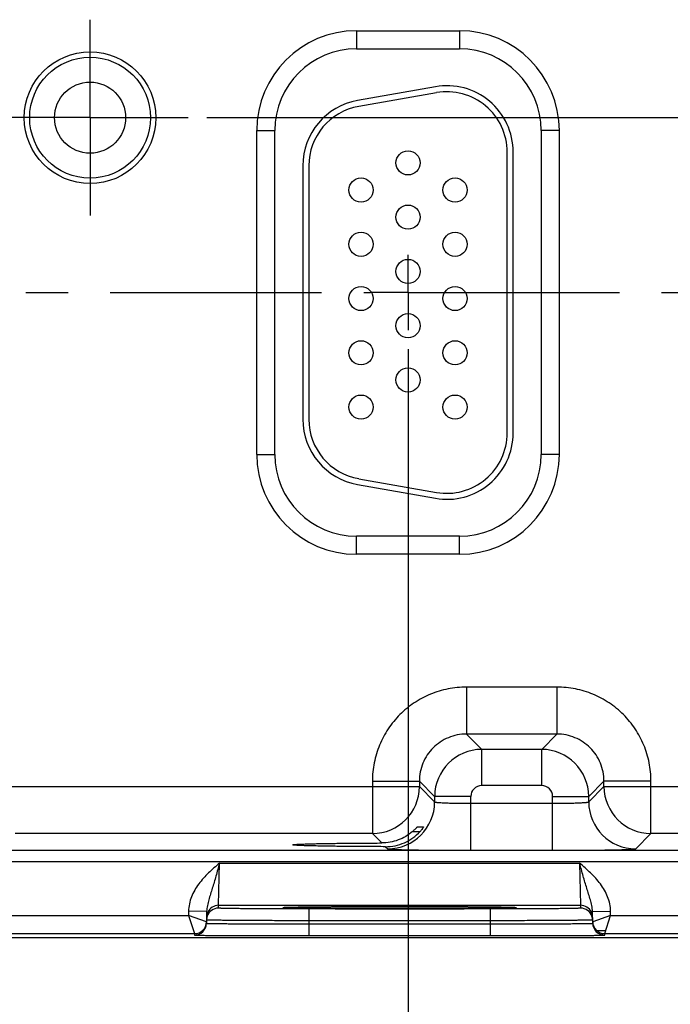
# Model space of a CAD drawing. Header units: inches. Extents: x 0 to 34, y 0 to 22.
# Tile 33 of 44: x 21.5 to 23.7, y 7.8 to 11. Entities that reach past the tile are written whole.
import ezdxf

# ---------------------------------------------------------------- set-up
doc = ezdxf.new("R2010")
doc.units = ezdxf.units.IN
doc.header["$LTSCALE"] = 1.87
doc.header["$MEASUREMENT"] = 0
doc.linetypes.add('CENTER', pattern=[0.6, 0.375, -0.075, 0.075, -0.075])
doc.layers.get('0').update_dxf_attribs({"linetype": 'CONTINUOUS'})
doc.layers.add('02___PRT_ALL_AXES', color=7, linetype='CONTINUOUS')
doc.layers.add('DIMENSIONS', color=7, linetype='CONTINUOUS')
doc.styles.get("Standard").update_dxf_attribs({"font": 'txt', "width": 0.8})
doc.dimstyles.new('DIMSTYLE_1', dxfattribs={"dimtxt": 0.125, "dimasz": 0.18, "dimexe": 0.125, "dimexo": 0.0625, "dimgap": 0.09, "dimtad": 0, "dimtih": 1, "dimtoh": 1, "dimlfac": 0.5, "dimzin": 4, "dimdsep": 46, "dimtxsty": 'STANDARD', "dimblk": '_FILLED', "dimblk1": '_FILLED', "dimblk2": '_FILLED', "dimcen": 0.09, "dimadec": 0, "dimazin": 0, "dimtp": 0.01, "dimtm": 0.01, "dimtfac": 1, "dimtofl": 0, "dimtmove": 0, "dimatfit": 3, "dimldrblk": '_FILLED', "dimfxl": 1, "dimtolj": 1, "dimtzin": 4, "dimarcsym": 0})

# ---------------------------------------------------------------- blocks, each defined once
blk = doc.blocks.new('*D14')
at = {"layer": 'DIMENSIONS', "color": 2, "linetype": 'CONTINUOUS'}
blk.add_line((22.8255, 9.9425), (22.8255, 7.3015), dxfattribs=at)
at = {"layer": 'DIMENSIONS', "color": 2, "linetype": 'CONTINUOUS', "insert": (22.763, 7.239), "char_height": 0.125, "width": 1.225, "attachment_point": 3, "rotation": 90, "line_spacing_factor": 0.9}
blk.add_mtext('8.98{\\Ftxt.shx;\\W1.000000;\\H0.125000; }[228.1]', dxfattribs=at)
blk = doc.blocks.new('_FILLED')
at = {"color": 0, "linetype": 'BYBLOCK'}
blk.add_solid([(0, 0), (-1, 0.174), (-1, -0.174)], dxfattribs=at)
blk = doc.blocks.new('*D15')
at = {"layer": 'DIMENSIONS', "color": 2, "linetype": 'CONTINUOUS'}
blk.add_line((24.9355, 9.9425), (24.9355, 7.3015), dxfattribs=at)
at = {"layer": 'DIMENSIONS', "color": 2, "linetype": 'CONTINUOUS', "insert": (24.873, 7.239), "char_height": 0.125, "width": 1.325, "attachment_point": 3, "rotation": 90, "line_spacing_factor": 0.9}
blk.add_mtext('10.04{\\Ftxt.shx;\\W1.000000;\\H0.125000; }[254.9]', dxfattribs=at)
blk = doc.blocks.new('*D16')
at = {"layer": 'DIMENSIONS', "color": 2, "linetype": 'CONTINUOUS'}
blk.add_line((27.0455, 9.9425), (27.0455, 7.3015), dxfattribs=at)
at = {"layer": 'DIMENSIONS', "color": 2, "linetype": 'CONTINUOUS', "insert": (26.983, 7.239), "char_height": 0.125, "width": 1.325, "attachment_point": 3, "rotation": 90, "line_spacing_factor": 0.9}
blk.add_mtext('11.09{\\Ftxt.shx;\\W1.000000;\\H0.125000; }[281.7]', dxfattribs=at)
blk = doc.blocks.new('*D17')
at = {"layer": 'DIMENSIONS', "color": 2, "linetype": 'CONTINUOUS'}
blk.add_line((29.1555, 9.9425), (29.1555, 7.3015), dxfattribs=at)
at = {"layer": 'DIMENSIONS', "color": 2, "linetype": 'CONTINUOUS', "insert": (29.093, 7.239), "char_height": 0.125, "width": 1.325, "attachment_point": 3, "rotation": 90, "line_spacing_factor": 0.9}
blk.add_mtext('12.15{\\Ftxt.shx;\\W1.000000;\\H0.125000; }[308.5]', dxfattribs=at)
blk = doc.blocks.new('*D46')
at = {"layer": 'DIMENSIONS', "color": 2, "linetype": 'CONTINUOUS'}
blk.add_line((22.158, 10.71), (31.321, 10.71), dxfattribs=at)
at = {"layer": 'DIMENSIONS', "color": 2, "linetype": 'CONTINUOUS', "insert": (31.3835, 10.7725), "char_height": 0.125, "width": 1.125, "attachment_point": 1, "line_spacing_factor": 0.9}
blk.add_mtext('1.36{\\Ftxt.shx;\\W1.000000;\\H0.125000; }[34.5]', dxfattribs=at)

msp = doc.modelspace()

# ---------------------------------------------------------------- linework, layer by layer
at = {"color": 7, "linetype": 'CONTINUOUS'}
for p, q in [((22.6545, 10.998), (22.9965, 10.998)), ((22.6545, 10.998), (22.6545, 10.938)), ((22.9965, 10.998), (22.9965, 10.938)), ((22.6545, 10.938), (22.9965, 10.938)), ((22.9163, 10.8126), (22.6583, 10.7671)), ((22.9198, 10.7929), (22.6618, 10.7474)), ((22.3234, 10.667), (22.3834, 10.667)), ((22.3234, 9.593), (22.3234, 10.667)), ((22.3834, 9.593), (22.3834, 10.667)), ((23.3275, 10.667), (23.2675, 10.667)), ((23.2675, 10.667), (23.2675, 9.593)), ((23.3275, 10.667), (23.3275, 9.593)), ((23.1545, 9.664), (23.1545, 10.596)), ((23.1745, 9.664), (23.1745, 10.596)), ((22.4765, 10.5505), (22.4765, 9.7095)), ((22.4965, 10.5505), (22.4965, 9.7095)), ((22.3234, 9.593), (22.3834, 9.593)), ((23.3275, 9.593), (23.2675, 9.593)), ((22.6618, 9.5125), (22.9198, 9.467)), ((22.6583, 9.4928), (22.9163, 9.4473)), ((22.9965, 9.3219), (22.6545, 9.3219)), ((22.6545, 9.2619), (22.6545, 9.3219)), ((22.9965, 9.2619), (22.9965, 9.3219)), ((22.9965, 9.2619), (22.6545, 9.2619)), ((23.3198, 8.8212), (23.0192, 8.8212)), ((23.0192, 8.8212), (23.0192, 8.6653)), ((23.3198, 8.8212), (23.3198, 8.6653)), ((23.3198, 8.6653), (23.0192, 8.6653)), ((23.0192, 8.6653), (23.0699, 8.6145)), ((23.3198, 8.6653), (23.2691, 8.6145)), ((23.2691, 8.6145), (23.0699, 8.6145)), ((23.0699, 8.4945), (23.0699, 8.6145)), ((23.2691, 8.4945), (23.2691, 8.6145)), ((22.7073, 8.5093), (22.8632, 8.5093)), ((22.7073, 8.5093), (22.7073, 8.3353)), ((22.8632, 8.5093), (22.9139, 8.4586)), ((22.8632, 8.5093), (22.8632, 8.4912)), ((23.2691, 8.4945), (23.0699, 8.4945)), ((23.4758, 8.5093), (23.425, 8.4586)), ((23.6317, 8.5093), (23.4758, 8.5093)), ((23.4758, 8.4912), (23.4758, 8.5093)), ((23.6317, 8.3353), (23.6317, 8.5093)), ((21.3658, 8.4912), (22.8632, 8.4912)), ((22.8632, 8.4912), (22.9139, 8.4405)), ((23.425, 8.4405), (23.4758, 8.4912)), ((23.4758, 8.4912), (24.9732, 8.4912)), ((23.0339, 8.4586), (22.9139, 8.4586)), ((22.9139, 8.4586), (22.9139, 8.4405)), ((23.0339, 8.2798), (23.0339, 8.4586)), ((23.0339, 8.4357), (23.3051, 8.4357)), ((23.3051, 8.4586), (23.425, 8.4586)), ((23.3051, 8.2798), (23.3051, 8.4586)), ((23.425, 8.4405), (23.425, 8.4586)), ((22.7073, 8.3353), (21.5217, 8.3353)), ((22.7073, 8.3353), (22.7385, 8.3041)), ((22.8406, 8.3422), (22.8654, 8.3422)), ((22.8567, 8.3577), (22.8773, 8.3577)), ((22.8773, 8.3577), (22.8772, 8.3575)), ((23.581, 8.2845), (23.6317, 8.3353)), ((24.8173, 8.3353), (23.6317, 8.3353)), ((30.0249, 8.2796), (13.3244, 8.2796)), ((22.7507, 8.2918), (22.758, 8.2845)), ((23.0339, 8.2798), (23.3051, 8.2798)), ((30.0249, 8.2416), (13.3244, 8.2416)), ((22.197, 8.0973), (22.2001, 8.2373)), ((22.2001, 8.2373), (23.3948, 8.2373)), ((23.3948, 8.2373), (23.398, 8.0973)), ((22.0973, 8.0778), (22.0971, 8.0634)), ((22.1573, 8.0767), (22.0973, 8.0778)), ((22.1573, 8.0767), (22.1567, 8.0377)), ((22.1968, 8.0879), (22.197, 8.0973)), ((22.197, 8.0973), (23.398, 8.0973)), ((22.4161, 8.0896), (22.4174, 8.0896)), ((22.4392, 8.0903), (22.4162, 8.0896)), ((22.4174, 8.0896), (22.4191, 8.0897)), ((22.4191, 8.0897), (22.4211, 8.0898)), ((22.4211, 8.0898), (22.4234, 8.0899)), ((22.4234, 8.0899), (22.4261, 8.0899)), ((22.4261, 8.0899), (22.4291, 8.09)), ((22.4291, 8.09), (22.4324, 8.0901)), ((22.4324, 8.0901), (22.4361, 8.0902)), ((22.4361, 8.0902), (22.4401, 8.0903)), ((22.4401, 8.0903), (22.4445, 8.0904)), ((22.4445, 8.0904), (22.4493, 8.0905)), ((22.4493, 8.0905), (22.4544, 8.0906)), ((22.4544, 8.0906), (22.4599, 8.0907)), ((22.4599, 8.0907), (22.4658, 8.0907)), ((22.4658, 8.0907), (22.4721, 8.0908)), ((22.4721, 8.0908), (22.4789, 8.0909)), ((22.4789, 8.0909), (22.4862, 8.091)), ((22.4862, 8.091), (22.494, 8.0911)), ((22.494, 8.0911), (22.5024, 8.0912)), ((23.0982, 8.0853), (22.4968, 8.0853)), ((22.4968, 8.0853), (22.4968, 8.046)), ((22.5024, 8.0912), (22.5113, 8.0913)), ((22.5113, 8.0913), (22.5211, 8.0914)), ((22.5211, 8.0914), (22.5318, 8.0915)), ((22.5318, 8.0915), (22.5435, 8.0915)), ((22.5435, 8.0915), (22.5561, 8.0916)), ((22.5561, 8.0916), (22.5696, 8.0917)), ((22.5696, 8.0917), (22.584, 8.0918)), ((22.584, 8.0918), (22.5993, 8.0919)), ((22.5993, 8.0919), (22.6154, 8.092)), ((22.6154, 8.092), (22.6324, 8.0921)), ((22.6324, 8.0921), (22.6503, 8.0921)), ((22.6503, 8.0921), (22.6691, 8.0922)), ((22.6691, 8.0922), (22.6888, 8.0922)), ((22.6888, 8.0922), (22.7096, 8.0923)), ((22.7096, 8.0923), (22.7316, 8.0923)), ((22.7316, 8.0923), (22.7546, 8.0924)), ((22.7546, 8.0924), (22.7782, 8.0924)), ((22.7782, 8.0924), (22.8013, 8.0924)), ((22.8013, 8.0924), (22.8232, 8.0924)), ((22.8232, 8.0924), (22.844, 8.0924)), ((22.844, 8.0924), (22.8639, 8.0923)), ((22.8639, 8.0923), (22.8829, 8.0923)), ((22.8829, 8.0923), (22.9012, 8.0923)), ((22.9012, 8.0923), (22.9189, 8.0922)), ((22.9189, 8.0922), (22.936, 8.0922)), ((22.936, 8.0922), (22.9525, 8.0921)), ((22.9525, 8.0921), (22.9683, 8.092)), ((22.9683, 8.092), (22.9834, 8.092)), ((22.9834, 8.092), (22.9978, 8.0919)), ((22.9978, 8.0919), (23.0116, 8.0918)), ((23.0116, 8.0918), (23.0246, 8.0917)), ((23.0246, 8.0917), (23.037, 8.0917)), ((23.037, 8.0917), (23.0488, 8.0916)), ((23.0488, 8.0916), (23.0598, 8.0915)), ((23.0598, 8.0915), (23.0703, 8.0914)), ((23.0703, 8.0914), (23.0802, 8.0913)), ((23.0802, 8.0913), (23.0895, 8.0912)), ((23.0895, 8.0912), (23.0982, 8.0911)), ((23.0982, 8.0911), (23.1063, 8.091)), ((23.0982, 8.0853), (23.0982, 8.046)), ((23.1063, 8.091), (23.114, 8.0909)), ((23.114, 8.0909), (23.121, 8.0909)), ((23.121, 8.0909), (23.1276, 8.0908)), ((23.1276, 8.0908), (23.1337, 8.0907)), ((23.1337, 8.0907), (23.1394, 8.0906)), ((23.1394, 8.0906), (23.1446, 8.0905)), ((23.1446, 8.0905), (23.1494, 8.0904)), ((23.1494, 8.0904), (23.1538, 8.0903)), ((23.1538, 8.0903), (23.1579, 8.0902)), ((23.1788, 8.0896), (23.1562, 8.0903)), ((23.1579, 8.0902), (23.1616, 8.0901)), ((23.1616, 8.0901), (23.1649, 8.0901)), ((23.1649, 8.0901), (23.1679, 8.09)), ((23.1679, 8.09), (23.1706, 8.0899)), ((23.1706, 8.0899), (23.1729, 8.0898)), ((23.1729, 8.0898), (23.175, 8.0897)), ((23.175, 8.0897), (23.1767, 8.0897)), ((23.1767, 8.0897), (23.1781, 8.0896)), ((23.398, 8.0973), (23.3981, 8.0879)), ((23.4376, 8.0767), (23.4976, 8.0778)), ((23.4383, 8.0377), (23.4376, 8.0767)), ((23.4979, 8.0634), (23.4976, 8.0778)), ((21.3879, 8.0634), (22.0971, 8.0634)), ((22.1567, 8.0427), (22.0971, 8.0634)), ((22.0971, 8.0634), (22.1168, 8.0034)), ((22.4968, 8.046), (22.4966, 8.0361)), ((22.4966, 8.0361), (23.0984, 8.0361)), ((22.4966, 8.0361), (22.4966, 7.9968)), ((23.0982, 8.046), (22.4968, 8.046)), ((23.0982, 8.046), (23.0984, 8.0361)), ((23.0984, 8.0361), (23.0984, 7.9968)), ((23.4979, 8.0634), (23.4382, 8.0427)), ((23.4782, 8.0034), (23.4979, 8.0634)), ((23.4979, 8.0634), (24.2071, 8.0634)), ((21.3682, 8.0034), (22.1168, 8.0034)), ((22.1168, 8.0034), (22.1167, 7.9984)), ((23.4515, 8.0138), (23.4782, 8.0138)), ((23.4782, 8.0034), (24.2268, 8.0034)), ((23.4783, 7.9984), (23.4782, 8.0034)), ((30.4335, 7.989), (12.7896, 7.989)), ((22.4966, 7.9968), (23.0984, 7.9968))]:
    msp.add_line(p, q, dxfattribs=at)
for points in [[(22.4145, 8.0894), (22.4146, 8.0894), (22.4148, 8.0895), (22.4151, 8.0895), (22.4155, 8.0895), (22.4161, 8.0896)], [(23.1781, 8.0896), (23.1793, 8.0895), (23.1797, 8.0895), (23.18, 8.0895), (23.1803, 8.0895), (23.1805, 8.0894)]]:
    msp.add_lwpolyline(points, dxfattribs=at)
for centre, radius in [((21.7705, 10.7099), 0.2184), ((21.7705, 10.7099), 0.2004), ((22.8255, 10.56), 0.04), ((22.6695, 10.47), 0.04), ((22.9815, 10.47), 0.04), ((22.8255, 10.38), 0.04), ((22.6695, 10.29), 0.04), ((22.9815, 10.29), 0.04), ((22.8255, 10.2), 0.04), ((22.6695, 10.11), 0.04), ((22.9815, 10.11), 0.04), ((22.8255, 10.02), 0.04), ((22.6695, 9.93), 0.04), ((22.9815, 9.93), 0.04), ((22.8255, 9.84), 0.04), ((22.6695, 9.75), 0.04), ((22.9815, 9.75), 0.04)]:
    msp.add_circle(centre, radius, dxfattribs=at)
for centre, radius, start, end in [((22.6545, 10.667), 0.3311, 90, 180), ((22.9965, 10.667), 0.3311, 0, 90), ((22.6545, 10.667), 0.2711, 90, 180), ((22.9965, 10.667), 0.2711, 0, 90), ((22.9545, 10.596), 0.22, 0, 100), ((22.9545, 10.596), 0.2, 0, 100), ((22.6965, 10.5505), 0.22, 100, 180), ((22.6965, 10.5505), 0.2, 100, 180), ((22.6965, 9.7095), 0.22, 180, 260), ((22.6965, 9.7095), 0.2, 180, 260), ((22.9545, 9.664), 0.22, 260, 360), ((22.9545, 9.664), 0.2, 260, 360), ((22.6545, 9.593), 0.3311, 180, 270), ((22.6545, 9.593), 0.2711, 180, 270), ((22.9965, 9.593), 0.3311, 270, 360), ((22.9965, 9.593), 0.2711, 270, 360), ((23.07, 8.4585), 0.156, 90.0148, 179.9847), ((23.269, 8.4585), 0.156, 0.0148, 89.9847), ((23.0699, 8.4586), 0.036, 89.9965, 180.0035), ((23.2691, 8.4586), 0.036, 359.9965, 90.0035), ((22.7072, 8.4913), 0.156, 270.0209, 359.9791), ((23.6318, 8.4913), 0.156, 180.0209, 269.9791), ((22.7579, 8.4405), 0.156, 270.0209, 359.9791), ((23.5811, 8.4405), 0.156, 180.0209, 269.9791), ((22.197, 8.0573), 0.04, 153.5773, 179.0001), ((22.1968, 8.0479), 0.04, 89.9993, 161.1986), ((22.197, 8.0573), 0.04, 89.9997, 153.5768), ((23.398, 8.0573), 0.04, 26.4232, 90.0003), ((23.3981, 8.0479), 0.04, 18.8014, 90.0007), ((23.398, 8.0573), 0.04, 0.9999, 26.4227), ((22.1167, 8.0384), 0.04, 269.9997, 358.9997), ((22.1168, 8.0434), 0.04, 269.9997, 358.9997), ((22.1168, 8.0434), 0.04, 350.102, 351.8197), ((22.1167, 8.0434), 0.0401, 351.8201, 358.9927), ((22.1971, 8.0479), 0.0402, 161.2521, 178.9472), ((23.3979, 8.0479), 0.0402, 1.0528, 18.7479), ((23.4783, 8.0434), 0.0401, 181.0074, 188.1804), ((23.4782, 8.0434), 0.04, 181.0003, 270.0003), ((23.4783, 8.0384), 0.04, 181.0003, 270.0003), ((23.4782, 8.0434), 0.04, 188.1808, 189.8983)]:
    msp.add_arc(centre, radius, start, end, dxfattribs=at)
for points, knots in [([(23.0192, 8.8212), (22.9988, 8.8212), (22.9579, 8.8172), (22.899, 8.7993), (22.8448, 8.7703), (22.7972, 8.7313), (22.7581, 8.6837), (22.7291, 8.6294), (22.7113, 8.5706), (22.7073, 8.5297), (22.7073, 8.5093)], [0, 0, 0, 0, 0.124999, 0.25, 0.375, 0.5, 0.625, 0.75, 0.875001, 1, 1, 1, 1]), ([(23.6317, 8.5093), (23.6317, 8.5297), (23.6277, 8.5706), (23.6099, 8.6294), (23.5809, 8.6837), (23.5418, 8.7313), (23.4942, 8.7703), (23.44, 8.7993), (23.3811, 8.8172), (23.3402, 8.8212), (23.3198, 8.8212)], [0, 0, 0, 0, 0.124999, 0.25, 0.375, 0.5, 0.625, 0.75, 0.875001, 1, 1, 1, 1]), ([(23.0192, 8.6653), (23.009, 8.6653), (22.9885, 8.6633), (22.9591, 8.6543), (22.9319, 8.6398), (22.9082, 8.6203), (22.8886, 8.5965), (22.8741, 8.5694), (22.8652, 8.5399), (22.8632, 8.5195), (22.8632, 8.5093)], [0, 0, 0, 0, 0.124991, 0.24999, 0.374994, 0.5, 0.625006, 0.75001, 0.875009, 1, 1, 1, 1]), ([(23.4758, 8.5093), (23.4758, 8.5195), (23.4738, 8.5399), (23.4649, 8.5694), (23.4504, 8.5965), (23.4308, 8.6203), (23.407, 8.6398), (23.3799, 8.6543), (23.3505, 8.6633), (23.33, 8.6653), (23.3198, 8.6653)], [0, 0, 0, 0, 0.124991, 0.24999, 0.374994, 0.5, 0.625006, 0.75001, 0.875009, 1, 1, 1, 1]), ([(22.9139, 8.4405), (22.914, 8.4404), (22.9143, 8.4402), (22.9148, 8.44), (22.9156, 8.4397), (22.9172, 8.4394), (22.92, 8.439), (22.924, 8.4386), (22.9291, 8.4382), (22.9352, 8.4378), (22.9422, 8.4374), (22.9501, 8.4371), (22.9587, 8.4368), (22.9716, 8.4364), (22.989, 8.4361), (23.0111, 8.4358), (23.0262, 8.4357), (23.0339, 8.4357)], [0, 0, 0, 0, 0.0028, 0.007571, 0.014536, 0.023747, 0.048912, 0.082937, 0.125539, 0.176336, 0.234865, 0.300581, 0.372872, 0.451063, 0.622161, 0.807461, 1, 1, 1, 1]), ([(23.3051, 8.4357), (23.3128, 8.4357), (23.3279, 8.4358), (23.35, 8.4361), (23.3674, 8.4364), (23.3803, 8.4368), (23.3889, 8.4371), (23.3968, 8.4374), (23.4038, 8.4378), (23.4099, 8.4382), (23.415, 8.4386), (23.419, 8.439), (23.4218, 8.4394), (23.4234, 8.4397), (23.4242, 8.44), (23.4247, 8.4402), (23.425, 8.4404), (23.425, 8.4405)], [0, 0, 0, 0, 0.192539, 0.377839, 0.548937, 0.627128, 0.699419, 0.765135, 0.823664, 0.874461, 0.917063, 0.951088, 0.976253, 0.985464, 0.992429, 0.9972, 1, 1, 1, 1]), ([(22.8406, 8.3422), (22.8336, 8.3362), (22.8184, 8.3253), (22.7932, 8.3132), (22.7662, 8.3058), (22.7477, 8.3041), (22.7385, 8.3041)], [0, 0, 0, 0, 0.249955, 0.500662, 0.7512, 1, 1, 1, 1]), ([(22.7507, 8.2918), (22.7614, 8.2918), (22.783, 8.294), (22.8139, 8.3039), (22.842, 8.32), (22.8582, 8.3343), (22.8654, 8.3422)], [0, 0, 0, 0, 0.250037, 0.500976, 0.751114, 1, 1, 1, 1]), ([(22.8406, 8.3422), (22.8416, 8.3431), (22.8435, 8.3448), (22.8463, 8.3473), (22.8488, 8.3498), (22.8512, 8.3521), (22.853, 8.3539), (22.8542, 8.3552), (22.855, 8.356), (22.8556, 8.3567), (22.8561, 8.3572), (22.8564, 8.3574), (22.8565, 8.3576), (22.8566, 8.3577), (22.8567, 8.3577), (22.8567, 8.3577)], [0, 0, 0, 0, 0.173342, 0.342238, 0.503515, 0.653224, 0.785998, 0.843871, 0.894633, 0.937025, 0.969654, 0.981852, 0.991063, 0.997138, 1, 1, 1, 1]), ([(22.8772, 8.3575), (22.8771, 8.3572), (22.8766, 8.3565), (22.8753, 8.3545), (22.873, 8.3513), (22.8695, 8.3469), (22.8668, 8.3438), (22.8654, 8.3422)], [0, 0, 0, 0, 0.049928, 0.132059, 0.36843, 0.667594, 1, 1, 1, 1]), ([(22.4431, 8.298), (22.4431, 8.298), (22.4432, 8.2981), (22.4437, 8.2983), (22.4447, 8.2986), (22.4464, 8.2988), (22.4488, 8.2991), (22.4519, 8.2993), (22.4556, 8.2996), (22.4599, 8.2998), (22.4671, 8.3002), (22.4775, 8.3006), (22.4919, 8.3011), (22.5086, 8.3015), (22.5276, 8.302), (22.5486, 8.3024), (22.5715, 8.3027), (22.5962, 8.3031), (22.632, 8.3034), (22.6796, 8.3038), (22.7184, 8.304), (22.7385, 8.3041)], [0, 0, 0, 0, 0.000545, 0.001528, 0.005113, 0.010953, 0.019065, 0.02944, 0.042053, 0.056876, 0.073884, 0.114342, 0.16316, 0.219936, 0.284205, 0.355522, 0.433341, 0.517029, 0.605954, 0.796807, 1, 1, 1, 1]), ([(22.7507, 8.2918), (22.73, 8.2919), (22.6898, 8.292), (22.6404, 8.2924), (22.6032, 8.2928), (22.5775, 8.2931), (22.5535, 8.2935), (22.5315, 8.2939), (22.5117, 8.2943), (22.4942, 8.2947), (22.4791, 8.2952), (22.4682, 8.2957), (22.4607, 8.296), (22.4561, 8.2963), (22.4522, 8.2965), (22.449, 8.2968), (22.4465, 8.2971), (22.4448, 8.2973), (22.4437, 8.2976), (22.4432, 8.2978), (22.4431, 8.2979), (22.4431, 8.298)], [0, 0, 0, 0, 0.201685, 0.391972, 0.480884, 0.564697, 0.642725, 0.714312, 0.7789, 0.835998, 0.885101, 0.925812, 0.942934, 0.957854, 0.970539, 0.980958, 0.989089, 0.994929, 0.998498, 0.999468, 1, 1, 1, 1]), ([(22.758, 8.2845), (22.758, 8.2845), (22.7582, 8.2844), (22.7588, 8.2842), (22.76, 8.284), (22.7618, 8.2838), (22.7643, 8.2836), (22.7674, 8.2833), (22.7712, 8.2831), (22.7756, 8.2829), (22.7826, 8.2826), (22.7929, 8.2822), (22.8069, 8.2818), (22.823, 8.2815), (22.8411, 8.2811), (22.861, 8.2808), (22.8826, 8.2806), (22.9056, 8.2803), (22.9384, 8.2801), (22.9813, 8.2798), (23.0162, 8.2798), (23.0339, 8.2798)], [0, 0, 0, 0, 0.000833, 0.002206, 0.006659, 0.013424, 0.022498, 0.033865, 0.047502, 0.063379, 0.081459, 0.124054, 0.174892, 0.233495, 0.299314, 0.37173, 0.450061, 0.533571, 0.621473, 0.807113, 1, 1, 1, 1]), ([(23.3051, 8.2798), (23.3228, 8.2798), (23.3577, 8.2798), (23.4006, 8.2801), (23.4334, 8.2803), (23.4564, 8.2806), (23.478, 8.2808), (23.4979, 8.2811), (23.516, 8.2815), (23.5321, 8.2818), (23.5461, 8.2822), (23.5564, 8.2826), (23.5634, 8.2829), (23.5678, 8.2831), (23.5716, 8.2833), (23.5747, 8.2836), (23.5772, 8.2838), (23.579, 8.284), (23.5802, 8.2842), (23.5808, 8.2844), (23.581, 8.2845), (23.581, 8.2845)], [0, 0, 0, 0, 0.192887, 0.378527, 0.466429, 0.549939, 0.62827, 0.700686, 0.766505, 0.825108, 0.875946, 0.918541, 0.936621, 0.952498, 0.966135, 0.977502, 0.986576, 0.993341, 0.997794, 0.999167, 1, 1, 1, 1]), ([(22.2001, 8.2373), (22.1878, 8.2266), (22.1631, 8.2053), (22.1352, 8.1752), (22.1172, 8.1479), (22.1065, 8.1258), (22.0994, 8.1022), (22.0975, 8.0859), (22.0973, 8.0778)], [0, 0, 0, 0, 0.250106, 0.500015, 0.625057, 0.75007, 0.875051, 1, 1, 1, 1]), ([(22.2001, 8.2372), (22.1962, 8.223), (22.1904, 8.2018), (22.1823, 8.174), (22.1762, 8.1541), (22.1701, 8.1347), (22.1643, 8.1157), (22.1593, 8.0966), (22.1575, 8.0834), (22.1573, 8.0767)], [0, 0, 0, 0, 0.266693, 0.396035, 0.521429, 0.642945, 0.761729, 0.879894, 1, 1, 1, 1]), ([(23.4976, 8.0778), (23.4975, 8.0859), (23.4956, 8.1022), (23.4885, 8.1258), (23.4778, 8.1479), (23.4597, 8.1752), (23.4319, 8.2053), (23.4072, 8.2266), (23.3948, 8.2373)], [0, 0, 0, 0, 0.124944, 0.249922, 0.374933, 0.499972, 0.749883, 1, 1, 1, 1]), ([(23.4376, 8.0767), (23.4375, 8.0834), (23.4357, 8.0966), (23.4307, 8.1157), (23.4248, 8.1347), (23.4187, 8.1541), (23.4126, 8.174), (23.4045, 8.2018), (23.3987, 8.223), (23.3948, 8.2373)], [0, 0, 0, 0, 0.120104, 0.238267, 0.357051, 0.478567, 0.603962, 0.733306, 1, 1, 1, 1]), ([(22.4968, 8.0853), (22.4772, 8.0853), (22.439, 8.0853), (22.3918, 8.0855), (22.3558, 8.0856), (22.3306, 8.0857), (22.3071, 8.0859), (22.2853, 8.0861), (22.2656, 8.0862), (22.2482, 8.0864), (22.2351, 8.0866), (22.2258, 8.0868), (22.2199, 8.0869), (22.2146, 8.087), (22.21, 8.0872), (22.206, 8.0873), (22.2028, 8.0874), (22.2006, 8.0875), (22.1992, 8.0876), (22.1983, 8.0877), (22.1977, 8.0877), (22.1972, 8.0878), (22.197, 8.0878), (22.1968, 8.0879), (22.1968, 8.0879)], [0, 0, 0, 0, 0.195093, 0.382688, 0.4714, 0.555569, 0.634386, 0.707089, 0.77298, 0.831424, 0.881858, 0.903917, 0.923799, 0.941455, 0.956844, 0.969929, 0.980679, 0.989069, 0.992374, 0.995082, 0.997194, 0.998709, 0.999633, 1, 1, 1, 1]), ([(22.4162, 8.0896), (22.4153, 8.0896), (22.4141, 8.0895), (22.4125, 8.0894), (22.4116, 8.0893), (22.411, 8.0892), (22.4104, 8.0892), (22.4102, 8.0891), (22.41, 8.089), (22.41, 8.089)], [0, 0, 0, 0, 0.433646, 0.604436, 0.744455, 0.853681, 0.932196, 0.980314, 1, 1, 1, 1]), ([(22.41, 8.089), (22.41, 8.089), (22.4102, 8.0889), (22.4104, 8.0888), (22.4109, 8.0888), (22.4116, 8.0887), (22.4125, 8.0886), (22.414, 8.0885), (22.4152, 8.0884), (22.4161, 8.0884)], [0, 0, 0, 0, 0.019719, 0.067814, 0.146291, 0.255485, 0.39549, 0.566285, 1, 1, 1, 1]), ([(22.4161, 8.0884), (22.4186, 8.0883), (22.4245, 8.0881), (22.4399, 8.0877), (22.4658, 8.0872), (22.5042, 8.0868), (22.5515, 8.0864), (22.6062, 8.086), (22.689, 8.0857), (22.7975, 8.0856), (22.906, 8.0857), (22.9888, 8.086), (23.0435, 8.0864), (23.0907, 8.0868), (23.1291, 8.0872), (23.155, 8.0877), (23.1705, 8.0881), (23.1764, 8.0883), (23.1788, 8.0884)], [0, 0, 0, 0, 0.009733, 0.023176, 0.060749, 0.111598, 0.174181, 0.246609, 0.326696, 0.500002, 0.673307, 0.753394, 0.825822, 0.888405, 0.939252, 0.976824, 0.990267, 1, 1, 1, 1]), ([(23.1562, 8.0903), (23.1367, 8.0907), (23.0893, 8.0913), (23.0074, 8.0919), (22.9074, 8.0923), (22.7979, 8.0924), (22.6883, 8.0923), (22.5882, 8.0919), (22.5063, 8.0913), (22.4586, 8.0907), (22.4392, 8.0903)], [0, 0, 0, 0, 0.081205, 0.198703, 0.34232, 0.499617, 0.656968, 0.800741, 0.918483, 1, 1, 1, 1]), ([(23.3981, 8.0879), (23.3981, 8.0879), (23.398, 8.0878), (23.3977, 8.0878), (23.3972, 8.0877), (23.3966, 8.0877), (23.3958, 8.0876), (23.3944, 8.0875), (23.3921, 8.0874), (23.3889, 8.0873), (23.385, 8.0872), (23.3804, 8.087), (23.3751, 8.0869), (23.3691, 8.0868), (23.3599, 8.0866), (23.3468, 8.0864), (23.3293, 8.0862), (23.3096, 8.0861), (23.2879, 8.0859), (23.2643, 8.0857), (23.2392, 8.0856), (23.2031, 8.0855), (23.156, 8.0853), (23.1177, 8.0853), (23.0982, 8.0853)], [0, 0, 0, 0, 0.000367, 0.001291, 0.002806, 0.004918, 0.007626, 0.010931, 0.019321, 0.030071, 0.043156, 0.058545, 0.076201, 0.096083, 0.118142, 0.168576, 0.22702, 0.292911, 0.365614, 0.444431, 0.5286, 0.617312, 0.804907, 1, 1, 1, 1]), ([(23.185, 8.089), (23.185, 8.089), (23.1848, 8.0891), (23.1845, 8.0892), (23.184, 8.0892), (23.1834, 8.0893), (23.1825, 8.0894), (23.181, 8.0895), (23.1797, 8.0896), (23.1788, 8.0896)], [0, 0, 0, 0, 0.01972, 0.067826, 0.146319, 0.255527, 0.395541, 0.566335, 1, 1, 1, 1]), ([(23.1788, 8.0884), (23.1797, 8.0884), (23.181, 8.0885), (23.1825, 8.0886), (23.1834, 8.0887), (23.184, 8.0888), (23.1845, 8.0888), (23.1848, 8.0889), (23.185, 8.089), (23.185, 8.089)], [0, 0, 0, 0, 0.433718, 0.604513, 0.744518, 0.853711, 0.932187, 0.980281, 1, 1, 1, 1]), ([(22.1567, 8.0377), (22.1567, 8.0377), (22.1569, 8.0376), (22.1571, 8.0376), (22.1577, 8.0375), (22.1584, 8.0375), (22.1593, 8.0374), (22.1604, 8.0374), (22.1617, 8.0373), (22.1639, 8.0373), (22.1671, 8.0372), (22.1715, 8.0371), (22.1768, 8.037), (22.1828, 8.0369), (22.1895, 8.0368), (22.2, 8.0367), (22.2148, 8.0365), (22.2346, 8.0364), (22.257, 8.0363), (22.2816, 8.0361), (22.3083, 8.0361), (22.3368, 8.036), (22.3777, 8.036), (22.4311, 8.036), (22.4745, 8.036), (22.4966, 8.0361)], [0, 0, 0, 0, 0.000343, 0.001258, 0.002769, 0.004877, 0.007583, 0.010886, 0.014783, 0.019274, 0.030023, 0.043108, 0.058497, 0.076155, 0.096038, 0.118099, 0.168538, 0.226987, 0.292883, 0.365592, 0.444414, 0.528589, 0.617304, 0.804905, 1, 1, 1, 1]), ([(22.4968, 8.046), (22.4746, 8.046), (22.4313, 8.0462), (22.3779, 8.0464), (22.337, 8.0466), (22.3085, 8.0467), (22.2818, 8.0469), (22.2571, 8.047), (22.2348, 8.0472), (22.215, 8.0474), (22.2002, 8.0476), (22.1897, 8.0477), (22.183, 8.0478), (22.177, 8.0479), (22.1717, 8.048), (22.1673, 8.0481), (22.1641, 8.0482), (22.1619, 8.0483), (22.1606, 8.0483), (22.1595, 8.0484), (22.1585, 8.0484), (22.1578, 8.0485), (22.1573, 8.0485), (22.1571, 8.0486), (22.1568, 8.0486), (22.1568, 8.0486)], [0, 0, 0, 0, 0.195104, 0.382709, 0.471426, 0.555601, 0.634423, 0.707132, 0.773029, 0.831478, 0.881918, 0.90398, 0.923864, 0.941522, 0.956912, 0.969998, 0.980748, 0.985238, 0.989136, 0.992438, 0.995144, 0.997251, 0.998759, 0.99967, 1, 1, 1, 1]), ([(23.4381, 8.0486), (23.4381, 8.0486), (23.4379, 8.0486), (23.4377, 8.0485), (23.4371, 8.0485), (23.4364, 8.0484), (23.4355, 8.0484), (23.4344, 8.0483), (23.4331, 8.0483), (23.4309, 8.0482), (23.4277, 8.0481), (23.4232, 8.048), (23.418, 8.0479), (23.412, 8.0478), (23.4053, 8.0477), (23.3948, 8.0476), (23.38, 8.0474), (23.3601, 8.0472), (23.3378, 8.047), (23.3132, 8.0469), (23.2865, 8.0467), (23.258, 8.0466), (23.2171, 8.0464), (23.1637, 8.0462), (23.1203, 8.046), (23.0982, 8.046)], [0, 0, 0, 0, 0.00033, 0.001241, 0.002749, 0.004856, 0.007562, 0.010864, 0.014762, 0.019252, 0.030002, 0.043087, 0.058478, 0.076136, 0.09602, 0.118081, 0.168521, 0.226971, 0.292867, 0.365577, 0.444399, 0.528574, 0.617291, 0.804896, 1, 1, 1, 1]), ([(23.0984, 8.0361), (23.1205, 8.036), (23.1639, 8.036), (23.2173, 8.036), (23.2581, 8.036), (23.2867, 8.0361), (23.3134, 8.0361), (23.338, 8.0363), (23.3603, 8.0364), (23.3801, 8.0365), (23.395, 8.0367), (23.4054, 8.0368), (23.4122, 8.0369), (23.4182, 8.037), (23.4234, 8.0371), (23.4279, 8.0372), (23.4311, 8.0373), (23.4332, 8.0373), (23.4346, 8.0374), (23.4357, 8.0374), (23.4366, 8.0375), (23.4373, 8.0375), (23.4379, 8.0376), (23.4381, 8.0376), (23.4383, 8.0377), (23.4383, 8.0377)], [0, 0, 0, 0, 0.195095, 0.382696, 0.471411, 0.555586, 0.634408, 0.707117, 0.773013, 0.831462, 0.881901, 0.903962, 0.923845, 0.941503, 0.956892, 0.969977, 0.980726, 0.985217, 0.989114, 0.992417, 0.995123, 0.997231, 0.998742, 0.999657, 1, 1, 1, 1]), ([(22.1167, 7.9984), (22.1167, 7.9984), (22.1167, 7.9984), (22.1168, 7.9984), (22.1169, 7.9984), (22.1172, 7.9983), (22.1178, 7.9983), (22.1186, 7.9983), (22.1196, 7.9982), (22.1208, 7.9982), (22.1223, 7.9981), (22.1247, 7.9981), (22.1283, 7.998), (22.1333, 7.9979), (22.1391, 7.9979), (22.1458, 7.9978), (22.1534, 7.9977), (22.1651, 7.9976), (22.1817, 7.9975), (22.2038, 7.9974), (22.2288, 7.9972), (22.2563, 7.9971), (22.2862, 7.997), (22.318, 7.997), (22.3516, 7.9969), (22.3866, 7.9968), (22.4351, 7.9968), (22.4719, 7.9968), (22.4966, 7.9968)], [0, 0, 0, 0, 0.000092, 0.000323, 0.000702, 0.001231, 0.002737, 0.004843, 0.007547, 0.010849, 0.014746, 0.019237, 0.029986, 0.043073, 0.058463, 0.076123, 0.096008, 0.118071, 0.168514, 0.226966, 0.292866, 0.365578, 0.444402, 0.528578, 0.617296, 0.7097, 0.8049, 1, 1, 1, 1]), ([(23.0984, 7.9968), (23.1231, 7.9968), (23.1599, 7.9968), (23.2083, 7.9968), (23.2433, 7.9969), (23.2769, 7.997), (23.3088, 7.997), (23.3387, 7.9971), (23.3662, 7.9972), (23.3911, 7.9974), (23.4133, 7.9975), (23.4299, 7.9976), (23.4416, 7.9977), (23.4491, 7.9978), (23.4558, 7.9979), (23.4617, 7.9979), (23.4666, 7.998), (23.4702, 7.9981), (23.4726, 7.9981), (23.4741, 7.9982), (23.4754, 7.9982), (23.4764, 7.9983), (23.4772, 7.9983), (23.4777, 7.9983), (23.478, 7.9984), (23.4782, 7.9984), (23.4782, 7.9984), (23.4783, 7.9984), (23.4783, 7.9984)], [0, 0, 0, 0, 0.1951, 0.2903, 0.382704, 0.471422, 0.555598, 0.634422, 0.707134, 0.773034, 0.831486, 0.881929, 0.903992, 0.923877, 0.941537, 0.956927, 0.970014, 0.980763, 0.985254, 0.989151, 0.992453, 0.995157, 0.997263, 0.998769, 0.999298, 0.999677, 0.999908, 1, 1, 1, 1])]:
    msp.add_open_spline(points, degree=3, knots=knots, dxfattribs=at)
at = {"layer": '02___PRT_ALL_AXES', "color": 7, "linetype": 'CENTER'}
for p, q in [((21.7705, 10.71), (21.7705, 11.035)), ((21.7705, 10.71), (21.4455, 10.71)), ((21.7705, 10.71), (22.0955, 10.71)), ((21.7705, 10.71), (21.7705, 10.385)), ((22.8255, 10.13), (22.8255, 10.255)), ((20.7155, 10.13), (22.7005, 10.13)), ((22.8255, 10.13), (22.7005, 10.13)), ((22.8255, 10.13), (24.7851, 10.13)), ((22.8255, 10.13), (22.8255, 10.005))]:
    msp.add_line(p, q, dxfattribs=at)
at = {"layer": '02___PRT_ALL_AXES', "color": 7, "linetype": 'CONTINUOUS'}
msp.add_circle((21.7705, 10.71), 0.118, dxfattribs=at)

# ---------------------------------------------------------------- dimensions: what is measured, and where the dimension line sits
at = {"layer": 'DIMENSIONS', "color": 2, "linetype": 'CONTINUOUS'}
for feature_location, offset, dtype, origin, picture, middle in [((22.158, 10.71), (9.163, 0), 0, (22.0955, 7.9897), '*D46', (31.946, 10.71)), ((22.8255, 9.9425), (0, -2.641), 1, (4.8653, 10.005), '*D14', (22.8255, 6.6265)), ((24.9355, 9.9425), (0, -2.641), 1, (4.8653, 10.005), '*D15', (24.9355, 6.5765)), ((27.0455, 9.9425), (0, -2.641), 1, (4.8653, 10.005), '*D16', (27.0455, 6.5765)), ((29.1555, 9.9425), (0, -2.641), 1, (4.8653, 10.005), '*D17', (29.1555, 6.5765))]:
    dim = msp.add_ordinate_dim(feature_location=feature_location, offset=offset, dtype=dtype, origin=origin, dimstyle='DIMSTYLE_1', override={"dimtad": 1, "dimtih": 0, "dimtoh": 0}, dxfattribs=at)
    dim.commit()
    dim.dimension.update_dxf_attribs({"geometry": picture, "text_midpoint": middle})

doc.saveas('drawing.dxf')
